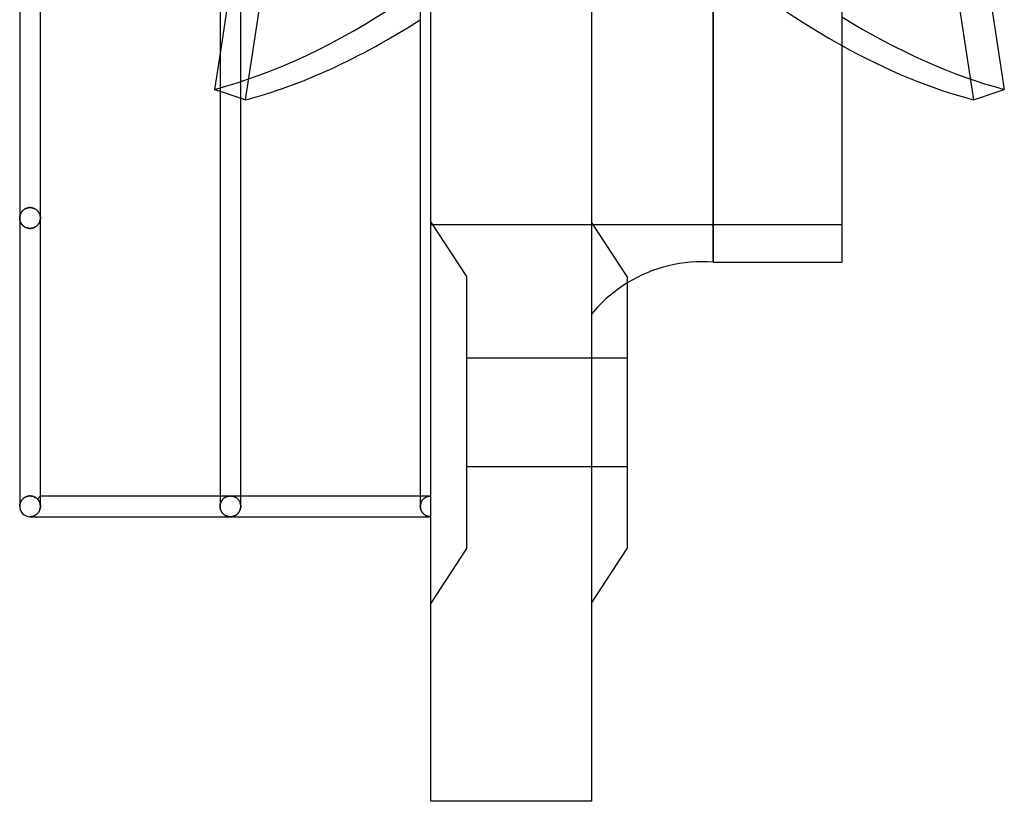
# Model space of a CAD drawing. Header units: millimetres. Extents: x -88 to 55, y -232 to 232.
# Tile 1 of 6: x -40 to 55, y -232 to -157. Entities that reach past the tile are written whole.
import ezdxf

# ---------------------------------------------------------------- set-up
doc = ezdxf.new("R2010")
doc.units = ezdxf.units.MM
doc.layers.add('HIDDEN', color=7, linetype='Continuous')
doc.layers.add('THICK', color=7, linetype='Continuous')

msp = doc.modelspace()

# ---------------------------------------------------------------- linework, layer by layer
at = {"layer": 'HIDDEN'}
for p, q in [((0, -203.05), (0, 0)), ((27.255, -180.5), (27.255, 0)), ((41.026, -90.486), (52.372, -164.836)), ((-16.494, -135.216), (-20.333, -160.369)), ((-20.333, -164.001), (-18.333, -164.68)), ((-39.543, -175.757), (-39.569, -175.809)), ((-39.569, -175.809), (-39.543, -175.757)), ((-39.514, -175.707), (-39.543, -175.757)), ((-39.543, -175.757), (-39.514, -175.707)), ((-39.481, -175.658), (-39.514, -175.707)), ((-39.514, -175.707), (-39.481, -175.658)), ((-39.445, -175.61), (-39.481, -175.658)), ((-39.481, -175.658), (-39.445, -175.61)), ((-39.406, -175.563), (-39.445, -175.61)), ((-39.445, -175.61), (-39.406, -175.563)), ((-39.363, -175.518), (-39.406, -175.563)), ((-39.406, -175.563), (-39.363, -175.518)), ((-39.316, -175.475), (-39.363, -175.518)), ((-39.363, -175.518), (-39.316, -175.475)), ((-39.266, -175.435), (-39.316, -175.475)), ((-39.316, -175.475), (-39.266, -175.435)), ((-39.212, -175.397), (-39.266, -175.435)), ((-39.266, -175.435), (-39.212, -175.397)), ((-39.154, -175.361), (-39.212, -175.397)), ((-39.212, -175.397), (-39.154, -175.361)), ((-39.092, -175.33), (-39.154, -175.361)), ((-39.154, -175.361), (-39.092, -175.33)), ((-39.028, -175.302), (-39.092, -175.33)), ((-39.092, -175.33), (-39.028, -175.302)), ((-38.96, -175.278), (-39.028, -175.302)), ((-39.028, -175.302), (-38.96, -175.278)), ((-38.889, -175.259), (-38.96, -175.278)), ((-38.96, -175.278), (-38.889, -175.259)), ((-38.816, -175.245), (-38.889, -175.259)), ((-38.889, -175.259), (-38.816, -175.245)), ((-38.741, -175.236), (-38.816, -175.245)), ((-38.816, -175.245), (-38.741, -175.236)), ((-38.665, -175.233), (-38.741, -175.236)), ((-38.741, -175.236), (-38.665, -175.233)), ((-38.665, -175.233), (-38.593, -175.236)), ((-38.593, -175.236), (-38.665, -175.233)), ((-38.593, -175.236), (-38.523, -175.243)), ((-38.523, -175.243), (-38.593, -175.236)), ((-38.523, -175.243), (-38.453, -175.256)), ((-38.453, -175.256), (-38.523, -175.243)), ((-38.453, -175.256), (-38.386, -175.273)), ((-38.386, -175.273), (-38.453, -175.256)), ((-38.386, -175.273), (-38.321, -175.295)), ((-38.321, -175.295), (-38.386, -175.273)), ((-38.321, -175.295), (-38.258, -175.32)), ((-38.258, -175.32), (-38.321, -175.295)), ((-38.258, -175.32), (-38.199, -175.349)), ((-38.199, -175.349), (-38.258, -175.32)), ((-38.199, -175.349), (-38.143, -175.381)), ((-38.143, -175.381), (-38.199, -175.349)), ((-38.143, -175.381), (-38.091, -175.415)), ((-38.091, -175.415), (-38.143, -175.381)), ((-38.091, -175.415), (-38.041, -175.453)), ((-38.041, -175.453), (-38.091, -175.415)), ((-38.041, -175.453), (-37.995, -175.492)), ((-37.995, -175.492), (-38.041, -175.453)), ((-37.995, -175.492), (-37.952, -175.533)), ((-37.952, -175.533), (-37.995, -175.492)), ((-37.952, -175.533), (-37.912, -175.576)), ((-37.912, -175.576), (-37.952, -175.533)), ((-37.912, -175.576), (-37.876, -175.621)), ((-37.876, -175.621), (-37.912, -175.576)), ((-37.876, -175.621), (-37.842, -175.666)), ((-37.842, -175.666), (-37.876, -175.621)), ((-37.842, -175.666), (-37.812, -175.713)), ((-37.812, -175.713), (-37.842, -175.666)), ((-37.812, -175.713), (-37.785, -175.761)), ((-37.785, -175.761), (-37.812, -175.713)), ((-37.785, -175.761), (-37.76, -175.81)), ((-37.76, -175.81), (-37.785, -175.761)), ((-39.664, -176.182), (-39.665, -176.236)), ((-39.665, -176.236), (-39.664, -176.182)), ((-39.665, -176.236), (-39.664, -176.288)), ((-39.664, -176.286), (-39.665, -176.236)), ((-39.659, -176.128), (-39.664, -176.182)), ((-39.664, -176.182), (-39.659, -176.128)), ((-39.66, -176.336), (-39.664, -176.286)), ((-39.664, -176.288), (-39.66, -176.34)), ((-39.654, -176.386), (-39.66, -176.336)), ((-39.66, -176.34), (-39.653, -176.392)), ((-39.652, -176.073), (-39.659, -176.128)), ((-39.659, -176.128), (-39.652, -176.073)), ((-39.645, -176.436), (-39.654, -176.386)), ((-39.653, -176.392), (-39.643, -176.444)), ((-39.641, -176.02), (-39.652, -176.073)), ((-39.652, -176.073), (-39.641, -176.02)), ((-39.633, -176.486), (-39.645, -176.436)), ((-39.643, -176.444), (-39.631, -176.495)), ((-39.628, -175.966), (-39.641, -176.02)), ((-39.641, -176.02), (-39.628, -175.966)), ((-39.619, -176.535), (-39.633, -176.486)), ((-39.631, -176.495), (-39.616, -176.546)), ((-39.611, -175.913), (-39.628, -175.966)), ((-39.628, -175.966), (-39.611, -175.913)), ((-39.602, -176.584), (-39.619, -176.535)), ((-39.616, -176.546), (-39.597, -176.597)), ((-39.592, -175.86), (-39.611, -175.913)), ((-39.611, -175.913), (-39.592, -175.86)), ((-39.583, -176.632), (-39.602, -176.584)), ((-39.597, -176.597), (-39.576, -176.647)), ((-39.569, -175.809), (-39.592, -175.86)), ((-39.592, -175.86), (-39.569, -175.809)), ((-39.561, -176.68), (-39.583, -176.632)), ((-39.576, -176.647), (-39.553, -176.696)), ((-39.536, -176.727), (-39.561, -176.68)), ((-39.553, -176.696), (-39.526, -176.745)), ((-39.508, -176.773), (-39.536, -176.727)), ((-39.526, -176.745), (-39.496, -176.792)), ((-37.804, -176.745), (-37.834, -176.792)), ((-37.822, -176.773), (-37.794, -176.727)), ((-37.777, -176.696), (-37.804, -176.745)), ((-37.794, -176.727), (-37.769, -176.68)), ((-37.754, -176.647), (-37.777, -176.696)), ((-37.769, -176.68), (-37.747, -176.632)), ((-37.76, -175.81), (-37.738, -175.861)), ((-37.738, -175.861), (-37.76, -175.81)), ((-37.733, -176.597), (-37.754, -176.647)), ((-37.747, -176.632), (-37.728, -176.584)), ((-37.738, -175.861), (-37.719, -175.912)), ((-37.719, -175.912), (-37.738, -175.861)), ((-37.714, -176.546), (-37.733, -176.597)), ((-37.728, -176.584), (-37.711, -176.535)), ((-37.719, -175.912), (-37.703, -175.964)), ((-37.703, -175.964), (-37.719, -175.912)), ((-37.699, -176.495), (-37.714, -176.546)), ((-37.711, -176.535), (-37.697, -176.486)), ((-37.703, -175.964), (-37.689, -176.018)), ((-37.689, -176.018), (-37.703, -175.964)), ((-37.687, -176.444), (-37.699, -176.495)), ((-37.697, -176.486), (-37.685, -176.436)), ((-37.689, -176.018), (-37.679, -176.071)), ((-37.679, -176.071), (-37.689, -176.018)), ((-37.677, -176.392), (-37.687, -176.444)), ((-37.685, -176.436), (-37.676, -176.386)), ((-37.679, -176.071), (-37.671, -176.126)), ((-37.671, -176.126), (-37.679, -176.071)), ((-37.67, -176.34), (-37.677, -176.392)), ((-37.676, -176.386), (-37.67, -176.336)), ((-37.671, -176.126), (-37.667, -176.181)), ((-37.667, -176.181), (-37.671, -176.126)), ((-37.67, -176.336), (-37.666, -176.286)), ((-37.666, -176.288), (-37.67, -176.34)), ((-37.667, -176.181), (-37.665, -176.236)), ((-37.665, -176.236), (-37.667, -176.181)), ((-37.665, -176.236), (-37.666, -176.288)), ((-37.666, -176.286), (-37.665, -176.236)), ((0, -176.625), (3.45, -181.875)), ((0, -176.625), (3.45, -181.875)), ((-39.478, -176.818), (-39.508, -176.773)), ((-39.496, -176.792), (-39.462, -176.838)), ((-39.444, -176.862), (-39.478, -176.818)), ((-39.462, -176.838), (-39.426, -176.884)), ((-39.407, -176.905), (-39.444, -176.862)), ((-39.426, -176.884), (-39.386, -176.927)), ((-39.368, -176.946), (-39.407, -176.905)), ((-39.386, -176.927), (-39.343, -176.969)), ((-39.325, -176.986), (-39.368, -176.946)), ((-39.343, -176.969), (-39.297, -177.009)), ((-39.279, -177.024), (-39.325, -176.986)), ((-39.297, -177.009), (-39.247, -177.047)), ((-39.23, -177.059), (-39.279, -177.024)), ((-39.247, -177.047), (-39.194, -177.083)), ((-39.178, -177.093), (-39.23, -177.059)), ((-39.194, -177.083), (-39.137, -177.115)), ((-39.122, -177.123), (-39.178, -177.093)), ((-39.137, -177.115), (-39.077, -177.145)), ((-39.064, -177.151), (-39.122, -177.123)), ((-39.077, -177.145), (-39.014, -177.171)), ((-39.002, -177.175), (-39.064, -177.151)), ((-39.014, -177.171), (-38.949, -177.192)), ((-38.939, -177.195), (-39.002, -177.175)), ((-38.949, -177.192), (-38.88, -177.21)), ((-38.873, -177.212), (-38.939, -177.195)), ((-38.88, -177.21), (-38.81, -177.223)), ((-38.804, -177.223), (-38.873, -177.212)), ((-38.81, -177.223), (-38.738, -177.231)), ((-38.735, -177.231), (-38.804, -177.223)), ((-38.738, -177.231), (-38.665, -177.233)), ((-38.665, -177.233), (-38.735, -177.231)), ((-38.592, -177.231), (-38.665, -177.233)), ((-38.665, -177.233), (-38.595, -177.231)), ((-38.595, -177.231), (-38.526, -177.223)), ((-38.52, -177.223), (-38.592, -177.231)), ((-38.526, -177.223), (-38.457, -177.212)), ((-38.45, -177.21), (-38.52, -177.223)), ((-38.457, -177.212), (-38.391, -177.195)), ((-38.381, -177.192), (-38.45, -177.21)), ((-38.391, -177.195), (-38.328, -177.175)), ((-38.316, -177.171), (-38.381, -177.192)), ((-38.328, -177.175), (-38.266, -177.151)), ((-38.253, -177.145), (-38.316, -177.171)), ((-38.266, -177.151), (-38.208, -177.123)), ((-38.193, -177.115), (-38.253, -177.145)), ((-38.208, -177.123), (-38.152, -177.093)), ((-38.136, -177.083), (-38.193, -177.115)), ((-38.152, -177.093), (-38.1, -177.059)), ((-38.083, -177.047), (-38.136, -177.083)), ((-38.1, -177.059), (-38.051, -177.024)), ((-38.033, -177.009), (-38.083, -177.047)), ((-38.051, -177.024), (-38.005, -176.986)), ((-37.987, -176.969), (-38.033, -177.009)), ((-38.005, -176.986), (-37.962, -176.946)), ((-37.944, -176.927), (-37.987, -176.969)), ((-37.962, -176.946), (-37.923, -176.905)), ((-37.904, -176.884), (-37.944, -176.927)), ((-37.923, -176.905), (-37.886, -176.862)), ((-37.868, -176.838), (-37.904, -176.884)), ((-37.886, -176.862), (-37.852, -176.818)), ((-37.834, -176.792), (-37.868, -176.838)), ((-37.852, -176.818), (-37.822, -176.773)), ((39.675, -176.89), (0, -176.89)), ((3.45, -181.875), (3.45, -208.125)), ((18.975, -189.75), (3.45, -189.75)), ((18.975, -189.75), (3.45, -189.75)), ((18.975, -200.25), (3.45, -200.25)), ((18.975, -200.25), (3.45, -200.25)), ((-39.386, -203.355), (-39.343, -203.313)), ((-39.343, -203.313), (-39.386, -203.355)), ((-39.343, -203.313), (-39.296, -203.273)), ((-39.296, -203.273), (-39.343, -203.313)), ((-39.296, -203.273), (-39.246, -203.235)), ((-39.246, -203.235), (-39.296, -203.273)), ((-39.246, -203.235), (-39.193, -203.199)), ((-39.193, -203.199), (-39.246, -203.235)), ((-39.193, -203.199), (-39.137, -203.166)), ((-39.137, -203.166), (-39.193, -203.199)), ((-39.137, -203.166), (-39.077, -203.137)), ((-39.077, -203.137), (-39.137, -203.166)), ((-39.077, -203.137), (-39.014, -203.111)), ((-39.014, -203.111), (-39.077, -203.137)), ((-39.014, -203.111), (-38.948, -203.089)), ((-38.948, -203.089), (-39.014, -203.111)), ((-38.948, -203.089), (-38.88, -203.071)), ((-38.88, -203.071), (-38.948, -203.089)), ((-38.88, -203.071), (-38.809, -203.058)), ((-38.809, -203.058), (-38.88, -203.071)), ((-38.809, -203.058), (-38.738, -203.05)), ((-38.738, -203.05), (-38.809, -203.058)), ((-38.738, -203.05), (-38.665, -203.048)), ((-38.665, -203.048), (-38.738, -203.05)), ((-38.665, -203.048), (-38.619, -203.049)), ((-38.619, -203.049), (-38.665, -203.048)), ((-38.619, -203.049), (-38.572, -203.052)), ((-38.572, -203.052), (-38.619, -203.049)), ((-38.572, -203.052), (-38.527, -203.057)), ((-38.527, -203.057), (-38.572, -203.052)), ((-38.527, -203.057), (-38.481, -203.065)), ((-38.481, -203.065), (-38.527, -203.057)), ((-38.481, -203.065), (-38.437, -203.074)), ((-38.437, -203.074), (-38.481, -203.065)), ((-38.437, -203.074), (-38.393, -203.086)), ((-38.393, -203.086), (-38.437, -203.074)), ((-38.393, -203.086), (-38.35, -203.099)), ((-38.35, -203.099), (-38.393, -203.086)), ((-38.35, -203.099), (-38.308, -203.114)), ((-38.308, -203.114), (-38.35, -203.099)), ((-38.308, -203.114), (-38.268, -203.13)), ((-38.268, -203.13), (-38.308, -203.114)), ((-38.268, -203.13), (-38.229, -203.148)), ((-38.229, -203.148), (-38.268, -203.13)), ((-38.229, -203.148), (-38.191, -203.168)), ((-38.191, -203.168), (-38.229, -203.148)), ((-38.191, -203.168), (-38.154, -203.189)), ((-38.154, -203.189), (-38.191, -203.168)), ((-38.154, -203.189), (-38.119, -203.211)), ((-38.119, -203.211), (-38.154, -203.189)), ((-38.119, -203.211), (-38.084, -203.234)), ((-38.084, -203.234), (-38.119, -203.211)), ((-38.084, -203.234), (-38.051, -203.259)), ((-38.051, -203.259), (-38.084, -203.234)), ((-38.051, -203.259), (-38.018, -203.286)), ((-38.018, -203.286), (-38.051, -203.259)), ((-38.018, -203.286), (-37.987, -203.313)), ((-37.987, -203.313), (-38.018, -203.286)), ((-37.987, -203.313), (-37.957, -203.342)), ((-37.957, -203.342), (-37.987, -203.313)), ((-37.957, -203.342), (-37.665, -203.05)), ((-37.93, -203.37), (-37.957, -203.342)), ((-37.957, -203.342), (-37.93, -203.37)), ((-20.333, -203.05), (-19.333, -203.05)), ((-20.091, -203.397), (-20.048, -203.35)), ((-20.048, -203.35), (-20.091, -203.397)), ((-20.048, -203.35), (-20.003, -203.307)), ((-20.003, -203.307), (-20.048, -203.35)), ((-20.003, -203.307), (-19.957, -203.268)), ((-19.957, -203.268), (-20.003, -203.307)), ((-19.957, -203.268), (-19.909, -203.232)), ((-19.909, -203.232), (-19.957, -203.268)), ((-19.909, -203.232), (-19.86, -203.2)), ((-19.86, -203.2), (-19.909, -203.232)), ((-19.86, -203.2), (-19.81, -203.171)), ((-19.81, -203.171), (-19.86, -203.2)), ((-19.81, -203.171), (-19.759, -203.145)), ((-19.759, -203.145), (-19.81, -203.171)), ((-19.759, -203.145), (-19.707, -203.123)), ((-19.707, -203.123), (-19.759, -203.145)), ((-19.707, -203.123), (-19.655, -203.103)), ((-19.655, -203.103), (-19.707, -203.123)), ((-19.655, -203.103), (-19.602, -203.087)), ((-19.602, -203.087), (-19.655, -203.103)), ((-19.602, -203.087), (-19.548, -203.073)), ((-19.548, -203.073), (-19.602, -203.087)), ((-19.548, -203.073), (-19.495, -203.063)), ((-19.495, -203.063), (-19.548, -203.073)), ((-19.495, -203.063), (-19.441, -203.056)), ((-19.441, -203.056), (-19.495, -203.063)), ((-19.441, -203.056), (-19.387, -203.051)), ((-19.387, -203.051), (-19.441, -203.056)), ((-19.387, -203.051), (-19.333, -203.05)), ((-19.333, -203.05), (-19.387, -203.051)), ((-19.333, -203.05), (-19.278, -203.051)), ((-19.278, -203.051), (-19.333, -203.05)), ((-19.333, -203.05), (-18.333, -203.05)), ((-19.278, -203.051), (-19.224, -203.056)), ((-19.224, -203.056), (-19.278, -203.051)), ((-19.224, -203.056), (-19.17, -203.063)), ((-19.17, -203.063), (-19.224, -203.056)), ((-19.17, -203.063), (-19.117, -203.073)), ((-19.117, -203.073), (-19.17, -203.063)), ((-19.117, -203.073), (-19.063, -203.087)), ((-19.063, -203.087), (-19.117, -203.073)), ((-19.063, -203.087), (-19.01, -203.103)), ((-19.01, -203.103), (-19.063, -203.087)), ((-19.01, -203.103), (-18.958, -203.123)), ((-18.958, -203.123), (-19.01, -203.103)), ((-18.958, -203.123), (-18.906, -203.145)), ((-18.906, -203.145), (-18.958, -203.123)), ((-18.906, -203.145), (-18.855, -203.171)), ((-18.855, -203.171), (-18.906, -203.145)), ((-18.855, -203.171), (-18.805, -203.2)), ((-18.805, -203.2), (-18.855, -203.171)), ((-18.805, -203.2), (-18.756, -203.232)), ((-18.756, -203.232), (-18.805, -203.2)), ((-18.756, -203.232), (-18.708, -203.268)), ((-18.708, -203.268), (-18.756, -203.232)), ((-18.708, -203.268), (-18.662, -203.307)), ((-18.662, -203.307), (-18.708, -203.268)), ((-18.662, -203.307), (-18.617, -203.35)), ((-18.617, -203.35), (-18.662, -203.307)), ((-18.617, -203.35), (-18.574, -203.397)), ((-18.574, -203.397), (-18.617, -203.35)), ((-1, -203.05), (0, -203.05)), ((-0.735, -203.37), (-0.693, -203.327)), ((-0.693, -203.327), (-0.735, -203.37)), ((-0.693, -203.327), (-0.649, -203.288)), ((-0.649, -203.288), (-0.693, -203.327)), ((-0.649, -203.288), (-0.603, -203.252)), ((-0.603, -203.252), (-0.649, -203.288)), ((-0.603, -203.252), (-0.557, -203.219)), ((-0.557, -203.219), (-0.603, -203.252)), ((-0.557, -203.219), (-0.509, -203.189)), ((-0.509, -203.189), (-0.557, -203.219)), ((-0.509, -203.189), (-0.461, -203.162)), ((-0.461, -203.162), (-0.509, -203.189)), ((-0.461, -203.162), (-0.411, -203.138)), ((-0.411, -203.138), (-0.461, -203.162)), ((-0.411, -203.138), (-0.361, -203.117)), ((-0.361, -203.117), (-0.411, -203.138)), ((-0.361, -203.117), (-0.311, -203.099)), ((-0.311, -203.099), (-0.361, -203.117)), ((-0.311, -203.099), (-0.259, -203.084)), ((-0.259, -203.084), (-0.311, -203.099)), ((-0.259, -203.084), (-0.208, -203.072)), ((-0.208, -203.072), (-0.259, -203.084)), ((-0.208, -203.072), (-0.156, -203.062)), ((-0.156, -203.062), (-0.208, -203.072)), ((-0.156, -203.062), (-0.104, -203.055)), ((-0.104, -203.055), (-0.156, -203.062)), ((-0.104, -203.055), (-0.052, -203.051)), ((-0.052, -203.051), (-0.104, -203.055)), ((-0.052, -203.051), (0, -203.05)), ((0, -203.05), (-0.052, -203.051)), ((-39.665, -203.804), (-39.665, -204.05)), ((-39.665, -204.05), (-39.664, -203.998)), ((-39.664, -203.998), (-39.665, -204.05)), ((-39.664, -203.998), (-39.66, -203.946)), ((-39.66, -203.946), (-39.664, -203.998)), ((-39.66, -203.946), (-39.653, -203.893)), ((-39.653, -203.893), (-39.66, -203.946)), ((-39.653, -203.893), (-39.643, -203.842)), ((-39.643, -203.842), (-39.653, -203.893)), ((-39.643, -203.842), (-39.631, -203.79)), ((-39.631, -203.79), (-39.643, -203.842)), ((-39.631, -203.79), (-39.615, -203.738)), ((-39.615, -203.738), (-39.631, -203.79)), ((-39.615, -203.738), (-39.597, -203.687)), ((-39.597, -203.687), (-39.615, -203.738)), ((-39.597, -203.687), (-39.576, -203.637)), ((-39.576, -203.637), (-39.597, -203.687)), ((-39.576, -203.637), (-39.552, -203.588)), ((-39.552, -203.588), (-39.576, -203.637)), ((-39.552, -203.588), (-39.525, -203.539)), ((-39.525, -203.539), (-39.552, -203.588)), ((-39.525, -203.539), (-39.495, -203.491)), ((-39.495, -203.491), (-39.525, -203.539)), ((-39.495, -203.491), (-39.462, -203.445)), ((-39.462, -203.445), (-39.495, -203.491)), ((-39.462, -203.445), (-39.425, -203.399)), ((-39.425, -203.399), (-39.462, -203.445)), ((-39.425, -203.399), (-39.386, -203.355)), ((-39.386, -203.355), (-39.425, -203.399)), ((-37.904, -203.4), (-37.93, -203.37)), ((-37.93, -203.37), (-37.904, -203.4)), ((-37.878, -203.431), (-37.904, -203.4)), ((-37.904, -203.4), (-37.878, -203.431)), ((-37.854, -203.463), (-37.878, -203.431)), ((-37.878, -203.431), (-37.854, -203.463)), ((-37.83, -203.497), (-37.854, -203.463)), ((-37.854, -203.463), (-37.83, -203.497)), ((-37.808, -203.533), (-37.83, -203.497)), ((-37.83, -203.497), (-37.808, -203.533)), ((-37.787, -203.569), (-37.808, -203.533)), ((-37.808, -203.533), (-37.787, -203.569)), ((-37.767, -203.607), (-37.787, -203.569)), ((-37.787, -203.569), (-37.767, -203.607)), ((-37.749, -203.647), (-37.767, -203.607)), ((-37.767, -203.607), (-37.749, -203.647)), ((-37.732, -203.688), (-37.749, -203.647)), ((-37.749, -203.647), (-37.732, -203.688)), ((-37.717, -203.73), (-37.732, -203.688)), ((-37.732, -203.688), (-37.717, -203.73)), ((-37.704, -203.773), (-37.717, -203.73)), ((-37.717, -203.73), (-37.704, -203.773)), ((-37.707, -204.333), (-37.689, -204.264)), ((-37.692, -203.817), (-37.704, -203.773)), ((-37.704, -203.773), (-37.692, -203.817)), ((-37.682, -203.862), (-37.692, -203.817)), ((-37.692, -203.817), (-37.682, -203.862)), ((-37.689, -204.264), (-37.676, -204.194)), ((-37.675, -203.908), (-37.682, -203.862)), ((-37.682, -203.862), (-37.675, -203.908)), ((-37.676, -204.194), (-37.668, -204.123)), ((-37.669, -203.954), (-37.675, -203.908)), ((-37.675, -203.908), (-37.669, -203.954)), ((-37.666, -204), (-37.669, -203.954)), ((-37.669, -203.954), (-37.666, -204)), ((-37.668, -204.123), (-37.665, -204.05)), ((-37.665, -204.048), (-37.666, -204)), ((-37.666, -204), (-37.665, -204.048)), ((-37.665, -204.049), (-37.665, -204.048)), ((-37.665, -204.048), (-37.665, -204.048)), ((-37.665, -204.048), (-37.665, -204.048)), ((-37.665, -204.05), (-37.665, -204.049)), ((-37.665, -204.049), (-37.665, -204.049)), ((-37.665, -204.05), (-37.665, -204.05)), ((-20.333, -204.048), (-20.33, -203.972)), ((-20.33, -203.972), (-20.333, -204.048)), ((-20.333, -204.048), (-20.333, -204.048)), ((-20.333, -204.048), (-20.333, -204.048)), ((-20.333, -204.048), (-20.333, -204.049)), ((-20.333, -204.049), (-20.333, -204.049)), ((-20.333, -204.049), (-20.333, -204.05)), ((-20.333, -204.05), (-20.33, -204.121)), ((-20.333, -204.05), (-20.333, -204.05)), ((-20.33, -203.972), (-20.321, -203.897)), ((-20.321, -203.897), (-20.33, -203.972)), ((-20.33, -204.121), (-20.322, -204.191)), ((-20.322, -204.191), (-20.31, -204.259)), ((-20.321, -203.897), (-20.307, -203.824)), ((-20.307, -203.824), (-20.321, -203.897)), ((-20.31, -204.259), (-20.293, -204.326)), ((-20.307, -203.824), (-20.288, -203.753)), ((-20.288, -203.753), (-20.307, -203.824)), ((-20.288, -203.753), (-20.264, -203.685)), ((-20.264, -203.685), (-20.288, -203.753)), ((-20.264, -203.685), (-20.236, -203.62)), ((-20.236, -203.62), (-20.264, -203.685)), ((-20.236, -203.62), (-20.205, -203.559)), ((-20.205, -203.559), (-20.236, -203.62)), ((-20.205, -203.559), (-20.17, -203.501)), ((-20.17, -203.501), (-20.205, -203.559)), ((-20.17, -203.501), (-20.132, -203.447)), ((-20.132, -203.447), (-20.17, -203.501)), ((-20.132, -203.447), (-20.091, -203.397)), ((-20.091, -203.397), (-20.132, -203.447)), ((-18.574, -203.397), (-18.533, -203.447)), ((-18.533, -203.447), (-18.574, -203.397)), ((-18.533, -203.447), (-18.495, -203.501)), ((-18.495, -203.501), (-18.533, -203.447)), ((-18.495, -203.501), (-18.46, -203.559)), ((-18.46, -203.559), (-18.495, -203.501)), ((-18.46, -203.559), (-18.429, -203.62)), ((-18.429, -203.62), (-18.46, -203.559)), ((-18.429, -203.62), (-18.401, -203.685)), ((-18.401, -203.685), (-18.429, -203.62)), ((-18.401, -203.685), (-18.377, -203.753)), ((-18.377, -203.753), (-18.401, -203.685)), ((-18.377, -203.753), (-18.358, -203.824)), ((-18.358, -203.824), (-18.377, -203.753)), ((-18.372, -204.326), (-18.355, -204.259)), ((-18.358, -203.824), (-18.344, -203.897)), ((-18.344, -203.897), (-18.358, -203.824)), ((-18.355, -204.259), (-18.343, -204.191)), ((-18.344, -203.897), (-18.335, -203.972)), ((-18.335, -203.972), (-18.344, -203.897)), ((-18.343, -204.191), (-18.335, -204.121)), ((-18.335, -203.972), (-18.333, -204.048)), ((-18.333, -204.048), (-18.335, -203.972)), ((-18.335, -204.121), (-18.333, -204.05)), ((-18.333, -204.049), (-18.333, -204.048)), ((-18.333, -204.048), (-18.333, -204.048)), ((-18.333, -204.048), (-18.333, -204.048)), ((-18.333, -204.05), (-18.333, -204.049)), ((-18.333, -204.049), (-18.333, -204.049)), ((-18.333, -204.05), (-18.333, -204.05)), ((-1, -204.048), (-0.997, -203.975)), ((-0.997, -203.975), (-1, -204.048)), ((-1, -204.049), (-1, -204.048)), ((-1, -204.048), (-1, -204.048)), ((-1, -204.048), (-1, -204.048)), ((-1, -204.05), (-1, -204.049)), ((-1, -204.049), (-1, -204.049)), ((-0.997, -204.12), (-1, -204.05)), ((-1, -204.05), (-1, -204.05)), ((-0.997, -203.975), (-0.99, -203.904)), ((-0.99, -203.904), (-0.997, -203.975)), ((-0.99, -204.189), (-0.997, -204.12)), ((-0.99, -203.904), (-0.977, -203.833)), ((-0.977, -203.833), (-0.99, -203.904)), ((-0.978, -204.256), (-0.99, -204.189)), ((-0.962, -204.322), (-0.978, -204.256)), ((-0.977, -203.833), (-0.959, -203.765)), ((-0.959, -203.765), (-0.977, -203.833)), ((-0.959, -203.765), (-0.937, -203.699)), ((-0.937, -203.699), (-0.959, -203.765)), ((-0.937, -203.699), (-0.911, -203.636)), ((-0.911, -203.636), (-0.937, -203.699)), ((-0.911, -203.636), (-0.882, -203.576)), ((-0.882, -203.576), (-0.911, -203.636)), ((-0.882, -203.576), (-0.849, -203.52)), ((-0.849, -203.52), (-0.882, -203.576)), ((-0.849, -203.52), (-0.813, -203.466)), ((-0.813, -203.466), (-0.849, -203.52)), ((-0.813, -203.466), (-0.775, -203.417)), ((-0.775, -203.417), (-0.813, -203.466)), ((-0.775, -203.417), (-0.735, -203.37)), ((-0.735, -203.37), (-0.775, -203.417)), ((-38.665, -205.05), (-38.613, -205.049)), ((-38.613, -205.049), (-38.561, -205.045)), ((-38.561, -205.045), (-38.509, -205.038)), ((-38.509, -205.038), (-38.457, -205.028)), ((-38.457, -205.028), (-38.406, -205.016)), ((-38.406, -205.016), (-38.355, -205.001)), ((-38.355, -205.001), (-38.304, -204.982)), ((-38.304, -204.982), (-38.255, -204.961)), ((-38.255, -204.961), (-38.205, -204.938)), ((-38.205, -204.938), (-38.157, -204.911)), ((-38.157, -204.911), (-38.109, -204.881)), ((-38.109, -204.881), (-38.063, -204.847)), ((-38.063, -204.847), (-38.017, -204.811)), ((-38.017, -204.811), (-37.974, -204.771)), ((-37.974, -204.771), (-37.931, -204.728)), ((-37.931, -204.728), (-37.891, -204.682)), ((-37.891, -204.682), (-37.853, -204.632)), ((-37.853, -204.632), (-37.817, -204.579)), ((-37.817, -204.579), (-37.784, -204.522)), ((-37.784, -204.522), (-37.755, -204.462)), ((-37.755, -204.462), (-37.729, -204.399)), ((-37.729, -204.399), (-37.707, -204.333)), ((-20.293, -204.326), (-20.272, -204.39)), ((-20.272, -204.39), (-20.247, -204.451)), ((-20.247, -204.451), (-20.219, -204.51)), ((-20.219, -204.51), (-20.188, -204.566)), ((-20.188, -204.566), (-20.154, -204.618)), ((-20.154, -204.618), (-20.118, -204.667)), ((-20.118, -204.667), (-20.08, -204.713)), ((-20.08, -204.713), (-20.039, -204.756)), ((-20.039, -204.756), (-19.998, -204.796)), ((-19.998, -204.796), (-19.954, -204.832)), ((-19.954, -204.832), (-19.91, -204.866)), ((-19.91, -204.866), (-19.863, -204.897)), ((-19.863, -204.897), (-19.815, -204.925)), ((-19.815, -204.925), (-19.765, -204.951)), ((-19.765, -204.951), (-19.714, -204.974)), ((-19.714, -204.974), (-19.662, -204.994)), ((-19.662, -204.994), (-19.609, -205.011)), ((-19.609, -205.011), (-19.555, -205.025)), ((-19.555, -205.025), (-19.499, -205.036)), ((-19.499, -205.036), (-19.444, -205.044)), ((-19.444, -205.044), (-19.388, -205.048)), ((-19.388, -205.048), (-19.333, -205.05)), ((-19.333, -205.05), (-19.277, -205.048)), ((-19.277, -205.048), (-19.221, -205.044)), ((-19.221, -205.044), (-19.166, -205.036)), ((-19.166, -205.036), (-19.11, -205.025)), ((-19.11, -205.025), (-19.056, -205.011)), ((-19.056, -205.011), (-19.003, -204.994)), ((-19.003, -204.994), (-18.951, -204.974)), ((-18.951, -204.974), (-18.9, -204.951)), ((-18.9, -204.951), (-18.85, -204.925)), ((-18.85, -204.925), (-18.802, -204.897)), ((-18.802, -204.897), (-18.755, -204.866)), ((-18.755, -204.866), (-18.711, -204.832)), ((-18.711, -204.832), (-18.667, -204.796)), ((-18.667, -204.796), (-18.626, -204.756)), ((-18.626, -204.756), (-18.585, -204.713)), ((-18.585, -204.713), (-18.547, -204.667)), ((-18.547, -204.667), (-18.511, -204.618)), ((-18.511, -204.618), (-18.477, -204.566)), ((-18.477, -204.566), (-18.446, -204.51)), ((-18.446, -204.51), (-18.418, -204.451)), ((-18.418, -204.451), (-18.393, -204.39)), ((-18.393, -204.39), (-18.372, -204.326)), ((-0.941, -204.386), (-0.962, -204.322)), ((-0.917, -204.447), (-0.941, -204.386)), ((-0.889, -204.506), (-0.917, -204.447)), ((-0.859, -204.561), (-0.889, -204.506)), ((-0.825, -204.613), (-0.859, -204.561)), ((-0.789, -204.663), (-0.825, -204.613)), ((-0.751, -204.709), (-0.789, -204.663)), ((-0.709, -204.754), (-0.751, -204.709)), ((-0.665, -204.795), (-0.709, -204.754)), ((-0.619, -204.834), (-0.665, -204.795)), ((-0.57, -204.871), (-0.619, -204.834)), ((-0.519, -204.904), (-0.57, -204.871)), ((-0.466, -204.934), (-0.519, -204.904)), ((-0.412, -204.961), (-0.466, -204.934)), ((-0.356, -204.984), (-0.412, -204.961)), ((-0.299, -205.004), (-0.356, -204.984)), ((-0.24, -205.021), (-0.299, -205.004)), ((-0.181, -205.033), (-0.24, -205.021)), ((-0.121, -205.043), (-0.181, -205.033)), ((-0.061, -205.048), (-0.121, -205.043)), ((0, -205.05), (-0.061, -205.048)), ((3.45, -208.125), (0, -213.375)), ((3.45, -208.125), (0, -213.375)), ((0, -232.5), (0, -232.5)), ((15.525, -232.5), (15.525, -232.5))]:
    msp.add_line(p, q, dxfattribs=at)
msp.add_arc((26.189, -194.259), 13.8, 121.51782, 140.6027, dxfattribs=at)
for centre, major_axis, start_param, end_param in [((15.756, 0.507), (-55.685, -164.089), 0.261705, 1.13437), ((15.756, -0.507), (55.685, -164.089), -0.892663, -0.418332)]:
    msp.add_ellipse(centre, major_axis=major_axis, ratio=0.404508, start_param=start_param, end_param=end_param, dxfattribs=at)
at = {"layer": 'THICK'}
for p, q in [((0, -232.5), (0, 232.5)), ((15.525, 232.5), (15.525, -232.5)), ((39.675, 180.5), (39.675, -180.5)), ((27.255, 0), (27.255, -180.5)), ((-39.665, 0), (-39.665, -204.05)), ((-37.665, -204.048), (-37.665, -1)), ((-20.333, -1), (-20.333, -204.048)), ((-18.333, -204.048), (-18.333, -1)), ((-1, -1), (-1, -204.048)), ((44.014, -89.472), (55.36, -163.823)), ((-17.872, -164.836), (-15.515, -149.394)), ((-20.333, -160.369), (-20.86, -163.823)), ((-20.86, -163.823), (-20.333, -164.001)), ((52.372, -164.836), (55.36, -163.823)), ((-18.333, -164.68), (-17.872, -164.836)), ((18.975, -181.875), (15.525, -176.625)), ((27.255, -180.5), (39.675, -180.5)), ((18.975, -181.875), (18.975, -208.125)), ((-37.665, -203.05), (-20.333, -203.05)), ((-18.333, -203.05), (-1, -203.05)), ((-39.665, -204.05), (-39.665, -203.804)), ((-37.689, -204.264), (-37.707, -204.333)), ((-37.676, -204.194), (-37.689, -204.264)), ((-37.668, -204.123), (-37.676, -204.194)), ((-37.665, -204.05), (-37.668, -204.123)), ((-37.665, -204.048), (-37.665, -204.048)), ((-37.665, -204.048), (-37.665, -204.048)), ((-37.665, -204.048), (-37.665, -204.049)), ((-37.665, -204.049), (-37.665, -204.049)), ((-37.665, -204.049), (-37.665, -204.05)), ((-37.665, -204.05), (-37.665, -204.05)), ((-20.333, -204.049), (-20.333, -204.048)), ((-20.333, -204.048), (-20.333, -204.048)), ((-20.333, -204.048), (-20.333, -204.048)), ((-20.333, -204.05), (-20.333, -204.049)), ((-20.333, -204.049), (-20.333, -204.049)), ((-20.33, -204.121), (-20.333, -204.05)), ((-20.333, -204.05), (-20.333, -204.05)), ((-20.322, -204.191), (-20.33, -204.121)), ((-20.31, -204.259), (-20.322, -204.191)), ((-20.293, -204.326), (-20.31, -204.259)), ((-18.355, -204.259), (-18.372, -204.326)), ((-18.343, -204.191), (-18.355, -204.259)), ((-18.335, -204.121), (-18.343, -204.191)), ((-18.333, -204.05), (-18.335, -204.121)), ((-18.333, -204.048), (-18.333, -204.048)), ((-18.333, -204.048), (-18.333, -204.048)), ((-18.333, -204.048), (-18.333, -204.049)), ((-18.333, -204.049), (-18.333, -204.049)), ((-18.333, -204.049), (-18.333, -204.05)), ((-18.333, -204.05), (-18.333, -204.05)), ((-1, -204.048), (-1, -204.048)), ((-1, -204.048), (-1, -204.048)), ((-1, -204.048), (-1, -204.049)), ((-1, -204.049), (-1, -204.049)), ((-1, -204.049), (-1, -204.05)), ((-1, -204.05), (-0.997, -204.12)), ((-1, -204.05), (-1, -204.05)), ((-0.997, -204.12), (-0.99, -204.189)), ((-0.99, -204.189), (-0.978, -204.256)), ((-0.978, -204.256), (-0.962, -204.322)), ((-38.613, -205.049), (-38.665, -205.05)), ((-38.665, -205.05), (-19.333, -205.05)), ((-38.561, -205.045), (-38.613, -205.049)), ((-38.509, -205.038), (-38.561, -205.045)), ((-38.457, -205.028), (-38.509, -205.038)), ((-38.406, -205.016), (-38.457, -205.028)), ((-38.355, -205.001), (-38.406, -205.016)), ((-38.304, -204.982), (-38.355, -205.001)), ((-38.255, -204.961), (-38.304, -204.982)), ((-38.205, -204.938), (-38.255, -204.961)), ((-38.157, -204.911), (-38.205, -204.938)), ((-38.109, -204.881), (-38.157, -204.911)), ((-38.063, -204.847), (-38.109, -204.881)), ((-38.017, -204.811), (-38.063, -204.847)), ((-37.974, -204.771), (-38.017, -204.811)), ((-37.931, -204.728), (-37.974, -204.771)), ((-37.891, -204.682), (-37.931, -204.728)), ((-37.853, -204.632), (-37.891, -204.682)), ((-37.817, -204.579), (-37.853, -204.632)), ((-37.784, -204.522), (-37.817, -204.579)), ((-37.755, -204.462), (-37.784, -204.522)), ((-37.729, -204.399), (-37.755, -204.462)), ((-37.707, -204.333), (-37.729, -204.399)), ((-20.272, -204.39), (-20.293, -204.326)), ((-20.247, -204.451), (-20.272, -204.39)), ((-20.219, -204.51), (-20.247, -204.451)), ((-20.188, -204.566), (-20.219, -204.51)), ((-20.154, -204.618), (-20.188, -204.566)), ((-20.118, -204.667), (-20.154, -204.618)), ((-20.08, -204.713), (-20.118, -204.667)), ((-20.039, -204.756), (-20.08, -204.713)), ((-19.998, -204.796), (-20.039, -204.756)), ((-19.954, -204.832), (-19.998, -204.796)), ((-19.91, -204.866), (-19.954, -204.832)), ((-19.863, -204.897), (-19.91, -204.866)), ((-19.815, -204.925), (-19.863, -204.897)), ((-19.765, -204.951), (-19.815, -204.925)), ((-19.714, -204.974), (-19.765, -204.951)), ((-19.662, -204.994), (-19.714, -204.974)), ((-19.609, -205.011), (-19.662, -204.994)), ((-19.555, -205.025), (-19.609, -205.011)), ((-19.499, -205.036), (-19.555, -205.025)), ((-19.444, -205.044), (-19.499, -205.036)), ((-19.388, -205.048), (-19.444, -205.044)), ((-19.333, -205.05), (-19.388, -205.048)), ((-19.277, -205.048), (-19.333, -205.05)), ((-19.333, -205.05), (0, -205.05)), ((-19.221, -205.044), (-19.277, -205.048)), ((-19.166, -205.036), (-19.221, -205.044)), ((-19.11, -205.025), (-19.166, -205.036)), ((-19.056, -205.011), (-19.11, -205.025)), ((-19.003, -204.994), (-19.056, -205.011)), ((-18.951, -204.974), (-19.003, -204.994)), ((-18.9, -204.951), (-18.951, -204.974)), ((-18.85, -204.925), (-18.9, -204.951)), ((-18.802, -204.897), (-18.85, -204.925)), ((-18.755, -204.866), (-18.802, -204.897)), ((-18.711, -204.832), (-18.755, -204.866)), ((-18.667, -204.796), (-18.711, -204.832)), ((-18.626, -204.756), (-18.667, -204.796)), ((-18.585, -204.713), (-18.626, -204.756)), ((-18.547, -204.667), (-18.585, -204.713)), ((-18.511, -204.618), (-18.547, -204.667)), ((-18.477, -204.566), (-18.511, -204.618)), ((-18.446, -204.51), (-18.477, -204.566)), ((-18.418, -204.451), (-18.446, -204.51)), ((-18.393, -204.39), (-18.418, -204.451)), ((-18.372, -204.326), (-18.393, -204.39)), ((-0.962, -204.322), (-0.941, -204.386)), ((-0.941, -204.386), (-0.917, -204.447)), ((-0.917, -204.447), (-0.889, -204.506)), ((-0.889, -204.506), (-0.859, -204.561)), ((-0.859, -204.561), (-0.825, -204.613)), ((-0.825, -204.613), (-0.789, -204.663)), ((-0.789, -204.663), (-0.751, -204.709)), ((-0.751, -204.709), (-0.709, -204.754)), ((-0.709, -204.754), (-0.665, -204.795)), ((-0.665, -204.795), (-0.619, -204.834)), ((-0.619, -204.834), (-0.57, -204.871)), ((-0.57, -204.871), (-0.519, -204.904)), ((-0.519, -204.904), (-0.466, -204.934)), ((-0.466, -204.934), (-0.412, -204.961)), ((-0.412, -204.961), (-0.356, -204.984)), ((-0.356, -204.984), (-0.299, -205.004)), ((-0.299, -205.004), (-0.24, -205.021)), ((-0.24, -205.021), (-0.181, -205.033)), ((-0.181, -205.033), (-0.121, -205.043)), ((-0.121, -205.043), (-0.061, -205.048)), ((-0.061, -205.048), (0, -205.05)), ((15.525, -213.375), (18.975, -208.125)), ((15.525, -232.5), (0, -232.5))]:
    msp.add_line(p, q, dxfattribs=at)
for centre, radius, start, end in [((26.189, -194.259), 13.8, 85.57027, 121.51782), ((-38.665, -204.05), 1, 180.00015, 269.99996)]:
    msp.add_arc(centre, radius, start, end, dxfattribs=at)
for centre, major_axis, start_param, end_param in [((18.744, -0.507), (55.685, 164.089), -2.879888, -2.673459), ((18.744, 0.507), (-55.685, 164.089), 2.687556, 2.879888), ((15.756, -0.507), (55.685, -164.089), -0.418332, -0.261705)]:
    msp.add_ellipse(centre, major_axis=major_axis, ratio=0.404508, start_param=start_param, end_param=end_param, dxfattribs=at)

doc.saveas('drawing.dxf')
